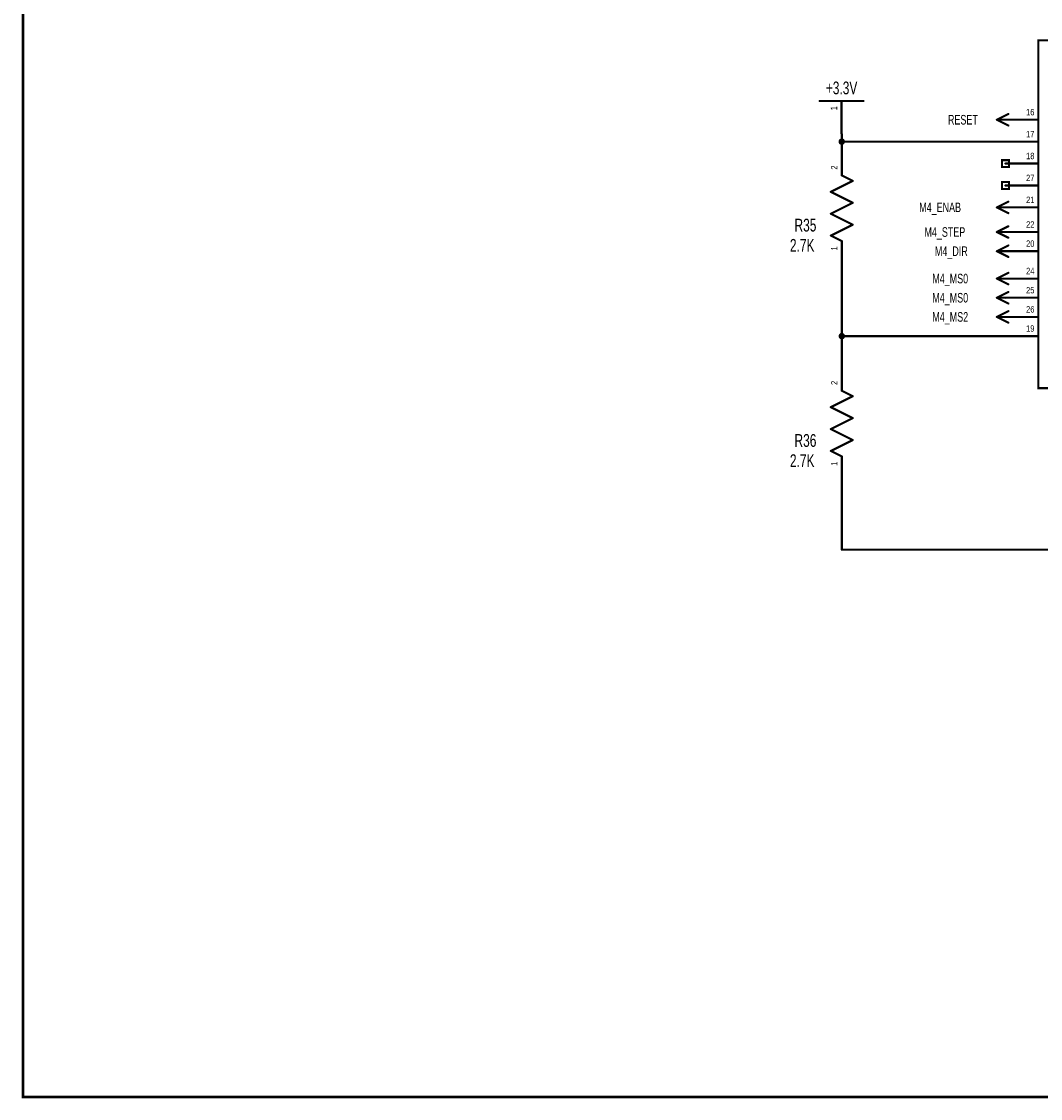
# Model space of a CAD drawing. Extents: x -2.5 to 9, y -2.1 to 6.
# Tile 1 of 7: x -2.5 to 2.1, y -2.1 to 2.8. Entities that reach past the tile are written whole.
import ezdxf
from ezdxf.enums import TextEntityAlignment as Align

# ---------------------------------------------------------------- set-up
doc = ezdxf.new("R2010")
doc.units = 0
for name, color, linetype in [('Element', 253, 'CONTINUOUS'), ('Net', 50, 'CONTINUOUS'), ('Pin', 50, 'CONTINUOUS'), ('Titles', 253, 'CONTINUOUS')]:
    doc.layers.add(name, color=color, linetype=linetype)

msp = doc.modelspace()

# ---------------------------------------------------------------- linework, layer by layer
at = {"layer": 'Element', "linetype": 'CONTINUOUS', "const_width": 0.0098}
for points in [[(2.122, 2.7309), (2.9845, 2.7309), (2.9845, 1.1434), (2.122, 1.1434), (2.122, 2.7309)], [(1.124, 2.4539), (1.324, 2.4539)], [(1.2751, 2.0894), (1.2251, 2.1144)], [(1.1751, 2.0394), (1.2751, 2.0894)], [(1.2751, 1.9894), (1.1751, 2.0394)], [(1.1751, 1.9394), (1.2751, 1.9894)], [(1.2751, 1.8894), (1.1751, 1.9394)], [(1.1751, 1.8394), (1.2751, 1.8894)], [(1.2251, 1.8144), (1.1751, 1.8394)], [(1.2751, 1.1066), (1.2251, 1.1316)], [(1.1751, 1.0566), (1.2751, 1.1066)], [(1.2751, 1.0066), (1.1751, 1.0566)], [(1.1751, 0.9566), (1.2751, 1.0066)], [(1.2751, 0.9066), (1.1751, 0.9566)], [(1.1751, 0.8566), (1.2751, 0.9066)], [(1.2251, 0.8316), (1.1751, 0.8566)]]:
    msp.add_lwpolyline(points, dxfattribs=at)
at = {"layer": 'Element', "linetype": 'CONTINUOUS', "const_width": 0.0049}
for points in [[(1.1215, 2.4539, 1), (1.1264, 2.4539, 1), (1.1215, 2.4539, 1)], [(1.3215, 2.4539, 1), (1.3264, 2.4539, 1), (1.3215, 2.4539, 1)], [(1.2226, 2.1144, 1), (1.2275, 2.1144, 1), (1.2226, 2.1144, 1)], [(1.2726, 2.0894, 1), (1.2775, 2.0894, 1), (1.2726, 2.0894, 1)], [(1.2726, 2.0894, 1), (1.2775, 2.0894, 1), (1.2726, 2.0894, 1)], [(1.1726, 2.0394, 1), (1.1775, 2.0394, 1), (1.1726, 2.0394, 1)], [(1.1726, 2.0394, 1), (1.1775, 2.0394, 1), (1.1726, 2.0394, 1)], [(1.2726, 1.9894, 1), (1.2775, 1.9894, 1), (1.2726, 1.9894, 1)], [(1.2726, 1.9894, 1), (1.2775, 1.9894, 1), (1.2726, 1.9894, 1)], [(1.1726, 1.9394, 1), (1.1775, 1.9394, 1), (1.1726, 1.9394, 1)], [(1.1726, 1.9394, 1), (1.1775, 1.9394, 1), (1.1726, 1.9394, 1)], [(1.2726, 1.8894, 1), (1.2775, 1.8894, 1), (1.2726, 1.8894, 1)], [(1.2726, 1.8894, 1), (1.2775, 1.8894, 1), (1.2726, 1.8894, 1)], [(1.1726, 1.8394, 1), (1.1775, 1.8394, 1), (1.1726, 1.8394, 1)], [(1.1726, 1.8394, 1), (1.1775, 1.8394, 1), (1.1726, 1.8394, 1)], [(1.2226, 1.8144, 1), (1.2275, 1.8144, 1), (1.2226, 1.8144, 1)], [(1.2226, 1.1316, 1), (1.2275, 1.1316, 1), (1.2226, 1.1316, 1)], [(1.2726, 1.1066, 1), (1.2775, 1.1066, 1), (1.2726, 1.1066, 1)], [(1.2726, 1.1066, 1), (1.2775, 1.1066, 1), (1.2726, 1.1066, 1)], [(1.1726, 1.0566, 1), (1.1775, 1.0566, 1), (1.1726, 1.0566, 1)], [(1.1726, 1.0566, 1), (1.1775, 1.0566, 1), (1.1726, 1.0566, 1)], [(1.2726, 1.0066, 1), (1.2775, 1.0066, 1), (1.2726, 1.0066, 1)], [(1.2726, 1.0066, 1), (1.2775, 1.0066, 1), (1.2726, 1.0066, 1)], [(1.1726, 0.9566, 1), (1.1775, 0.9566, 1), (1.1726, 0.9566, 1)], [(1.1726, 0.9566, 1), (1.1775, 0.9566, 1), (1.1726, 0.9566, 1)], [(1.2726, 0.9066, 1), (1.2775, 0.9066, 1), (1.2726, 0.9066, 1)], [(1.2726, 0.9066, 1), (1.2775, 0.9066, 1), (1.2726, 0.9066, 1)], [(1.1726, 0.8566, 1), (1.1775, 0.8566, 1), (1.1726, 0.8566, 1)], [(1.1726, 0.8566, 1), (1.1775, 0.8566, 1), (1.1726, 0.8566, 1)], [(1.2226, 0.8316, 1), (1.2275, 0.8316, 1), (1.2226, 0.8316, 1)]]:
    msp.add_lwpolyline(points, format="xyb", dxfattribs=at)
at = {"layer": 'Net', "linetype": 'CONTINUOUS', "const_width": 0.0098}
for points in [[(1.2152, 2.2684), (1.2157, 2.2654), (1.2171, 2.2626), (1.2193, 2.2604), (1.222, 2.259), (1.2251, 2.2586), (1.2281, 2.259), (1.2308, 2.2604), (1.233, 2.2626), (1.2344, 2.2654), (1.2349, 2.2684), (1.2344, 2.2714), (1.233, 2.2742), (1.2308, 2.2764), (1.2281, 2.2778), (1.2251, 2.2782), (1.222, 2.2778), (1.2193, 2.2764), (1.2171, 2.2742), (1.2157, 2.2714), (1.2152, 2.2684)], [(1.2251, 2.3039), (1.2251, 2.2684)], [(1.2251, 2.2684), (1.972, 2.2684)], [(1.2251, 1.3809), (1.2251, 1.6644)], [(1.2152, 1.3809), (1.2157, 1.3779), (1.2171, 1.3751), (1.2193, 1.3729), (1.222, 1.3715), (1.2251, 1.3711), (1.2281, 1.3715), (1.2308, 1.3729), (1.233, 1.3751), (1.2344, 1.3779), (1.2349, 1.3809), (1.2344, 1.3839), (1.233, 1.3867), (1.2308, 1.3889), (1.2281, 1.3903), (1.2251, 1.3907), (1.222, 1.3903), (1.2193, 1.3889), (1.2171, 1.3867), (1.2157, 1.3839), (1.2152, 1.3809)], [(1.972, 1.3809), (1.2251, 1.3809)], [(1.2251, 1.2816), (1.2251, 1.3809)], [(1.2251, 0.6816), (1.2251, 0.406)], [(1.2251, 0.406), (2.4216, 0.406)]]:
    msp.add_lwpolyline(points, dxfattribs=at)
at = {"layer": 'Net', "linetype": 'CONTINUOUS', "const_width": 0.0049}
for points in [[(1.2128, 2.2684, 1), (1.2177, 2.2684, 1), (1.2128, 2.2684, 1)], [(1.2226, 2.3039, 1), (1.2275, 2.3039, 1), (1.2226, 2.3039, 1)], [(1.2226, 2.2684, 1), (1.2275, 2.2684, 1), (1.2226, 2.2684, 1)], [(1.2226, 2.2684, 1), (1.2275, 2.2684, 1), (1.2226, 2.2684, 1)], [(1.9695, 2.2684, 1), (1.9745, 2.2684, 1), (1.9695, 2.2684, 1)], [(1.2226, 1.6644, 1), (1.2275, 1.6644, 1), (1.2226, 1.6644, 1)], [(1.2128, 1.3809, 1), (1.2177, 1.3809, 1), (1.2128, 1.3809, 1)], [(1.2226, 1.3809, 1), (1.2275, 1.3809, 1), (1.2226, 1.3809, 1)], [(1.2226, 1.3809, 1), (1.2275, 1.3809, 1), (1.2226, 1.3809, 1)], [(1.2226, 1.3809, 1), (1.2275, 1.3809, 1), (1.2226, 1.3809, 1)], [(1.9695, 1.3809, 1), (1.9745, 1.3809, 1), (1.9695, 1.3809, 1)], [(1.2226, 1.2816, 1), (1.2275, 1.2816, 1), (1.2226, 1.2816, 1)], [(1.2226, 0.6816, 1), (1.2275, 0.6816, 1), (1.2226, 0.6816, 1)], [(1.2226, 0.406, 1), (1.2275, 0.406, 1), (1.2226, 0.406, 1)], [(1.2226, 0.406, 1), (1.2275, 0.406, 1), (1.2226, 0.406, 1)]]:
    msp.add_lwpolyline(points, format="xyb", dxfattribs=at)
at = {"layer": 'Pin', "linetype": 'CONTINUOUS', "const_width": 0.0049}
for points in [[(1.2215, 2.4539, 1), (1.2264, 2.4539, 1), (1.2215, 2.4539, 1)], [(1.9302, 2.3684, 1), (1.9351, 2.3684, 1), (1.9302, 2.3684, 1)], [(1.9302, 2.3684, 1), (1.9351, 2.3684, 1), (1.9302, 2.3684, 1)], [(1.9302, 2.3684, 1), (1.9351, 2.3684, 1), (1.9302, 2.3684, 1)], [(1.9695, 2.3684, 1), (1.9745, 2.3684, 1), (1.9695, 2.3684, 1)], [(1.9695, 2.3684, 1), (1.9745, 2.3684, 1), (1.9695, 2.3684, 1)], [(1.9827, 2.3947, 1), (1.9876, 2.3947, 1), (1.9827, 2.3947, 1)], [(2.1195, 2.3684, 1), (2.1245, 2.3684, 1), (2.1195, 2.3684, 1)], [(1.9827, 2.3422, 1), (1.9876, 2.3422, 1), (1.9827, 2.3422, 1)], [(1.2215, 2.3039, 1), (1.2264, 2.3039, 1), (1.2215, 2.3039, 1)], [(1.2226, 2.2644, 1), (1.2275, 2.2644, 1), (1.2226, 2.2644, 1)], [(1.9695, 2.2684, 1), (1.9745, 2.2684, 1), (1.9695, 2.2684, 1)], [(2.1195, 2.2684, 1), (2.1245, 2.2684, 1), (2.1195, 2.2684, 1)], [(1.9695, 2.1684, 1), (1.9745, 2.1684, 1), (1.9695, 2.1684, 1)], [(2.1195, 2.1684, 1), (2.1245, 2.1684, 1), (2.1195, 2.1684, 1)], [(1.2226, 2.1144, 1), (1.2275, 2.1144, 1), (1.2226, 2.1144, 1)], [(1.9695, 2.0684, 1), (1.9745, 2.0684, 1), (1.9695, 2.0684, 1)], [(2.1195, 2.0684, 1), (2.1245, 2.0684, 1), (2.1195, 2.0684, 1)], [(1.9302, 1.9684, 1), (1.9351, 1.9684, 1), (1.9302, 1.9684, 1)], [(1.9302, 1.9684, 1), (1.9351, 1.9684, 1), (1.9302, 1.9684, 1)], [(1.9302, 1.9684, 1), (1.9351, 1.9684, 1), (1.9302, 1.9684, 1)], [(1.9695, 1.9684, 1), (1.9745, 1.9684, 1), (1.9695, 1.9684, 1)], [(1.9695, 1.9684, 1), (1.9745, 1.9684, 1), (1.9695, 1.9684, 1)], [(1.9827, 1.9946, 1), (1.9876, 1.9946, 1), (1.9827, 1.9946, 1)], [(2.1195, 1.9684, 1), (2.1245, 1.9684, 1), (2.1195, 1.9684, 1)], [(1.9827, 1.9422, 1), (1.9876, 1.9422, 1), (1.9827, 1.9422, 1)], [(1.9827, 1.8822, 1), (1.9876, 1.8822, 1), (1.9827, 1.8822, 1)], [(1.2226, 1.8144, 1), (1.2275, 1.8144, 1), (1.2226, 1.8144, 1)], [(1.9302, 1.8559, 1), (1.9351, 1.8559, 1), (1.9302, 1.8559, 1)], [(1.9302, 1.8559, 1), (1.9351, 1.8559, 1), (1.9302, 1.8559, 1)], [(1.9302, 1.8559, 1), (1.9351, 1.8559, 1), (1.9302, 1.8559, 1)], [(1.9695, 1.8559, 1), (1.9745, 1.8559, 1), (1.9695, 1.8559, 1)], [(1.9695, 1.8559, 1), (1.9745, 1.8559, 1), (1.9695, 1.8559, 1)], [(1.9827, 1.8297, 1), (1.9876, 1.8297, 1), (1.9827, 1.8297, 1)], [(2.1195, 1.8559, 1), (2.1245, 1.8559, 1), (2.1195, 1.8559, 1)], [(1.9302, 1.7684, 1), (1.9351, 1.7684, 1), (1.9302, 1.7684, 1)], [(1.9302, 1.7684, 1), (1.9351, 1.7684, 1), (1.9302, 1.7684, 1)], [(1.9302, 1.7684, 1), (1.9351, 1.7684, 1), (1.9302, 1.7684, 1)], [(1.9695, 1.7684, 1), (1.9745, 1.7684, 1), (1.9695, 1.7684, 1)], [(1.9695, 1.7684, 1), (1.9745, 1.7684, 1), (1.9695, 1.7684, 1)], [(1.9827, 1.7946, 1), (1.9876, 1.7946, 1), (1.9827, 1.7946, 1)], [(2.1195, 1.7684, 1), (2.1245, 1.7684, 1), (2.1195, 1.7684, 1)], [(1.9827, 1.7422, 1), (1.9876, 1.7422, 1), (1.9827, 1.7422, 1)], [(1.9827, 1.6697, 1), (1.9876, 1.6697, 1), (1.9827, 1.6697, 1)], [(1.2226, 1.6644, 1), (1.2275, 1.6644, 1), (1.2226, 1.6644, 1)], [(1.9302, 1.6434, 1), (1.9351, 1.6434, 1), (1.9302, 1.6434, 1)], [(1.9302, 1.6434, 1), (1.9351, 1.6434, 1), (1.9302, 1.6434, 1)], [(1.9302, 1.6434, 1), (1.9351, 1.6434, 1), (1.9302, 1.6434, 1)], [(1.9695, 1.6434, 1), (1.9745, 1.6434, 1), (1.9695, 1.6434, 1)], [(1.9695, 1.6434, 1), (1.9745, 1.6434, 1), (1.9695, 1.6434, 1)], [(1.9827, 1.6172, 1), (1.9876, 1.6172, 1), (1.9827, 1.6172, 1)], [(2.1195, 1.6434, 1), (2.1245, 1.6434, 1), (2.1195, 1.6434, 1)], [(1.9827, 1.5821, 1), (1.9876, 1.5821, 1), (1.9827, 1.5821, 1)], [(1.9302, 1.5559, 1), (1.9351, 1.5559, 1), (1.9302, 1.5559, 1)], [(1.9302, 1.5559, 1), (1.9351, 1.5559, 1), (1.9302, 1.5559, 1)], [(1.9302, 1.5559, 1), (1.9351, 1.5559, 1), (1.9302, 1.5559, 1)], [(1.9695, 1.5559, 1), (1.9745, 1.5559, 1), (1.9695, 1.5559, 1)], [(1.9695, 1.5559, 1), (1.9745, 1.5559, 1), (1.9695, 1.5559, 1)], [(1.9827, 1.5297, 1), (1.9876, 1.5297, 1), (1.9827, 1.5297, 1)], [(2.1195, 1.5559, 1), (2.1245, 1.5559, 1), (2.1195, 1.5559, 1)], [(1.9827, 1.4947, 1), (1.9876, 1.4947, 1), (1.9827, 1.4947, 1)], [(1.9302, 1.4684, 1), (1.9351, 1.4684, 1), (1.9302, 1.4684, 1)], [(1.9302, 1.4684, 1), (1.9351, 1.4684, 1), (1.9302, 1.4684, 1)], [(1.9302, 1.4684, 1), (1.9351, 1.4684, 1), (1.9302, 1.4684, 1)], [(1.9695, 1.4684, 1), (1.9745, 1.4684, 1), (1.9695, 1.4684, 1)], [(1.9695, 1.4684, 1), (1.9745, 1.4684, 1), (1.9695, 1.4684, 1)], [(1.9827, 1.4422, 1), (1.9876, 1.4422, 1), (1.9827, 1.4422, 1)], [(2.1195, 1.4684, 1), (2.1245, 1.4684, 1), (2.1195, 1.4684, 1)], [(1.9695, 1.3809, 1), (1.9745, 1.3809, 1), (1.9695, 1.3809, 1)], [(2.1195, 1.3809, 1), (2.1245, 1.3809, 1), (2.1195, 1.3809, 1)], [(1.2226, 1.2816, 1), (1.2275, 1.2816, 1), (1.2226, 1.2816, 1)], [(1.2226, 1.1316, 1), (1.2275, 1.1316, 1), (1.2226, 1.1316, 1)], [(1.2226, 0.8316, 1), (1.2275, 0.8316, 1), (1.2226, 0.8316, 1)], [(1.2226, 0.6816, 1), (1.2275, 0.6816, 1), (1.2226, 0.6816, 1)]]:
    msp.add_lwpolyline(points, format="xyb", dxfattribs=at)
at = {"layer": 'Pin', "linetype": 'CONTINUOUS', "const_width": 0.0098}
for points in [[(1.224, 2.4539), (1.224, 2.3039)], [(1.9851, 2.3947), (1.9326, 2.3684)], [(1.9851, 2.3422), (1.9326, 2.3684)], [(1.972, 2.3684), (1.9326, 2.3684)], [(2.122, 2.3684), (1.972, 2.3684)], [(1.2251, 2.1144), (1.2251, 2.2644)], [(2.122, 2.2684), (1.972, 2.2684)], [(1.9563, 2.1842), (1.9878, 2.1842), (1.9878, 2.1527), (1.9563, 2.1527), (1.9563, 2.1842)], [(2.122, 2.1684), (1.972, 2.1684)], [(1.9563, 2.0842), (1.9878, 2.0842), (1.9878, 2.0527), (1.9563, 2.0527), (1.9563, 2.0842)], [(2.122, 2.0684), (1.972, 2.0684)], [(1.9851, 1.9946), (1.9326, 1.9684)], [(1.9851, 1.9422), (1.9326, 1.9684)], [(1.972, 1.9684), (1.9326, 1.9684)], [(2.122, 1.9684), (1.972, 1.9684)], [(1.9851, 1.8822), (1.9326, 1.8559)], [(1.2251, 1.8144), (1.2251, 1.6644)], [(1.9851, 1.8297), (1.9326, 1.8559)], [(1.972, 1.8559), (1.9326, 1.8559)], [(2.122, 1.8559), (1.972, 1.8559)], [(1.9851, 1.7946), (1.9326, 1.7684)], [(1.9851, 1.7422), (1.9326, 1.7684)], [(1.972, 1.7684), (1.9326, 1.7684)], [(2.122, 1.7684), (1.972, 1.7684)], [(1.9851, 1.6697), (1.9326, 1.6434)], [(1.9851, 1.6172), (1.9326, 1.6434)], [(1.972, 1.6434), (1.9326, 1.6434)], [(2.122, 1.6434), (1.972, 1.6434)], [(1.9851, 1.5821), (1.9326, 1.5559)], [(1.9851, 1.5297), (1.9326, 1.5559)], [(1.972, 1.5559), (1.9326, 1.5559)], [(2.122, 1.5559), (1.972, 1.5559)], [(1.9851, 1.4947), (1.9326, 1.4684)], [(1.9851, 1.4422), (1.9326, 1.4684)], [(1.972, 1.4684), (1.9326, 1.4684)], [(2.122, 1.4684), (1.972, 1.4684)], [(2.122, 1.3809), (1.972, 1.3809)], [(1.2251, 1.1316), (1.2251, 1.2816)], [(1.2251, 0.8316), (1.2251, 0.6816)]]:
    msp.add_lwpolyline(points, dxfattribs=at)
at = {"layer": 'Titles', "linetype": 'CONTINUOUS', "const_width": 0.0131}
msp.add_lwpolyline([(8.981, -2.0921), (-2.512, -2.0921), (-2.512, 5.9759), (8.981, 5.9759), (8.981, -2.0921)], dxfattribs=at)

# ---------------------------------------------------------------- texts
at = {"layer": 'Element', "width": 0.7}
for s, p in [('+3.3V', (1.224, 2.467)), ('R35', (1.0591, 1.8407)), ('2.7K', (1.0443, 1.7483)), ('R36', (1.0591, 0.8579)), ('2.7K', (1.0443, 0.7655))]:
    msp.add_text(s, height=0.0583, dxfattribs=at).set_placement(p, align=Align.BOTTOM_CENTER)
at = {"layer": 'Pin', "width": 0.7}
for s, p in [('1', (1.1748, 2.4113)), ('2', (1.1758, 2.1407)), ('1', (1.1758, 1.7718)), ('2', (1.1758, 1.1579)), ('1', (1.1758, 0.789))]:
    msp.add_text(s, height=0.0292, rotation=90, dxfattribs=at).set_placement(p, align=Align.TOP_LEFT)
for s, height, p in [('16', 0.0292, (2.0662, 2.4176)), ('RESET', 0.0437, (1.7095, 2.3903)), ('17', 0.0292, (2.0662, 2.3176)), ('18', 0.0292, (2.0662, 2.2176)), ('27', 0.0292, (2.0662, 2.1176)), ('21', 0.0292, (2.0662, 2.0176)), ('M4_ENAB', 0.0437, (1.5783, 1.9903)), ('M4_STEP', 0.0437, (1.6022, 1.8778)), ('22', 0.0292, (2.0662, 1.9051)), ('M4_DIR', 0.0437, (1.6499, 1.7903)), ('20', 0.0292, (2.0662, 1.8176)), ('24', 0.0292, (2.0662, 1.6926)), ('M4_MS0', 0.0437, (1.638, 1.6653)), ('M4_MS0', 0.0437, (1.638, 1.5778)), ('25', 0.0292, (2.0662, 1.6051)), ('M4_MS2', 0.0437, (1.638, 1.4903)), ('26', 0.0292, (2.0662, 1.5176)), ('19', 0.0292, (2.0662, 1.4301))]:
    msp.add_text(s, height=height, dxfattribs=at).set_placement(p, align=Align.TOP_LEFT)

doc.saveas('drawing.dxf')
